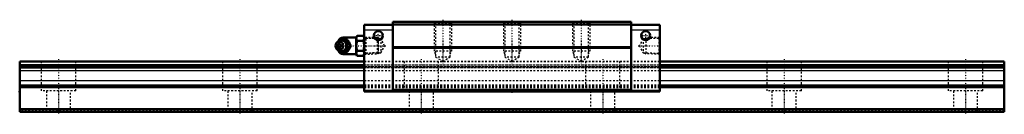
# Model space of a CAD drawing. Header units: millimetres. Extents: x -22 to 548, y -1 to 53.
import ezdxf

# ---------------------------------------------------------------- set-up
doc = ezdxf.new("R2010")
doc.units = ezdxf.units.MM
doc.linetypes.add('Center', pattern=[1.5, 0.45, -0.5, 0.05, -0.5])
doc.linetypes.add('Dashed', pattern=[2, 1, -1])
for name, color, linetype, lineweight in [('2d ConnectionPoints', 7, 'Continuous', 50), ('AM_0', 7, 'Continuous', 50), ('AM_4', 3, 'Continuous', 25), ('AM_5', 3, 'Continuous', 25), ('AM_7', 7, 'Center', 25), ('AM_9', 6, 'Dashed', 25)]:
    doc.layers.add(name, color=color, linetype=linetype, lineweight=lineweight)

# ---------------------------------------------------------------- blocks, each defined once
blk = doc.blocks.new('1_B_PT1_8_grease_nipple_joint1_SVR_0_in_y0dmqq7ycoszucz0shrfo29ow________0')
at = {"layer": 'AM_0'}
for p, q in [((161.1, 40.06), (160.74, 39.54)), ((162.88, 41.32), (163.09, 41.6)), ((163.09, 41.6), (167.23, 41.6)), ((172.3, 42.9), (164.8, 42.9)), ((172.82, 43.87), (172.3, 42.98)), ((172.3, 42.98), (172.3, 33.22)), ((172.82, 43.87), (176.48, 43.87)), ((172.82, 40.99), (176.48, 40.99)), ((177, 42.98), (176.48, 43.87)), ((160.74, 36.66), (161.1, 36.14)), ((163.09, 34.6), (162.87, 34.88)), ((163.09, 34.6), (167.23, 34.6)), ((168.71, 38.1), (169.11, 38.1)), ((172.82, 35.21), (176.48, 35.21)), ((164.8, 33.3), (172.3, 33.3)), ((172.3, 33.22), (172.82, 32.33)), ((172.82, 32.33), (176.48, 32.33)), ((176.48, 32.33), (177, 33.22))]:
    blk.add_line(p, q, dxfattribs=at)
for points in [[(166.83, 41.6), (167.02, 41.05), (167.24, 40.47), (167.42, 40.06), (167.65, 39.64), (167.96, 39.14), (168.3, 38.65), (168.71, 38.1)], [(169.11, 38.1), (168.98, 38.46), (168.85, 38.83), (168.68, 39.23), (168.49, 39.63), (168.18, 40.19), (167.83, 40.76), (167.53, 41.19), (167.23, 41.6)], [(172.82, 43.87), (172.62, 43.5), (172.48, 43.12), (172.39, 42.72), (172.37, 42.33), (172.41, 41.99), (172.5, 41.66), (172.64, 41.32), (172.82, 40.99)], [(172.82, 40.99), (172.63, 40.27), (172.49, 39.55), (172.4, 38.8), (172.37, 38.05), (172.4, 37.34), (172.49, 36.63), (172.63, 35.92), (172.82, 35.21)], [(176.48, 40.99), (176.68, 41.36), (176.82, 41.74), (176.91, 42.14), (176.93, 42.53), (176.89, 42.87), (176.8, 43.2), (176.66, 43.54), (176.48, 43.87)], [(176.48, 35.21), (176.67, 35.93), (176.81, 36.65), (176.9, 37.4), (176.93, 38.15), (176.9, 38.86), (176.81, 39.57), (176.67, 40.28), (176.48, 40.99)], [(168.71, 38.1), (168.3, 37.55), (167.9, 36.97), (167.65, 36.56), (167.42, 36.14), (167.2, 35.64), (167.02, 35.15), (166.83, 34.6)], [(167.23, 34.6), (167.5, 34.96), (167.75, 35.33), (168.01, 35.73), (168.25, 36.13), (168.55, 36.69), (168.8, 37.26), (168.96, 37.69), (169.11, 38.1)], [(172.82, 35.21), (172.62, 34.84), (172.48, 34.46), (172.39, 34.06), (172.37, 33.67), (172.41, 33.33), (172.5, 33), (172.64, 32.66), (172.82, 32.33)], [(176.48, 32.33), (176.68, 32.7), (176.82, 33.08), (176.91, 33.48), (176.93, 33.87), (176.89, 34.21), (176.8, 34.54), (176.66, 34.88), (176.48, 35.21)]]:
    blk.add_lwpolyline(points, dxfattribs=at)
for centre, radius, start, end in [((164.8, 39.9), 3, 90, 159.9436), ((163.56, 38.1), 3.3, 270, 90), ((164.8, 36.3), 3, 200.0564, 270)]:
    blk.add_arc(centre, radius, start, end, dxfattribs=at)
for major_axis in [(0, 2.42), (0, -1.01)]:
    blk.add_ellipse((162.55, 38.1), major_axis=major_axis, ratio=0.927184, dxfattribs=at)
blk.add_ellipse((163.56, 38.1), major_axis=(0, 3.3), ratio=0.927184, start_param=2.207257, end_param=7.217521, dxfattribs=at)
at = {"layer": 'AM_4'}
for p, q in [((164.8, 42.9), (164.8, 41.61)), ((164.8, 34.59), (164.8, 33.3))]:
    blk.add_line(p, q, dxfattribs=at)
blk.add_ellipse((164.38, 38.1), major_axis=(0, 2.94), ratio=0.927184, start_param=3.533104, end_param=5.891674, dxfattribs=at)
at = {"layer": 'AM_5', "linetype": 'Dashed'}
for p, q in [((177, 42.96), (177.98, 42.36)), ((184.98, 42.18), (177.98, 42.36)), ((178, 33.24), (178, 42.96)), ((177, 33.24), (177.98, 33.84)), ((184.98, 34.02), (177.98, 33.84))]:
    blk.add_line(p, q, dxfattribs=at)
at = {"layer": 'AM_9'}
for p, q in [((161.8, 39.9), (161.8, 36.3)), ((164.8, 41.61), (164.8, 34.59)), ((184.42, 42.77), (177, 42.96)), ((185, 42.16), (184.42, 42.77)), ((184.42, 42.77), (184.42, 33.43)), ((185, 42.16), (185, 34.04)), ((161.21, 38.1), (161.61, 38.1)), ((166.84, 38.14), (166.84, 38.1)), ((166.84, 38.1), (166.84, 37.97)), ((177, 33.24), (184.42, 33.43)), ((184.42, 33.43), (185, 34.04))]:
    blk.add_line(p, q, dxfattribs=at)
for points in [[(163.48, 41.6), (163.36, 41.24), (163.22, 40.87), (163.06, 40.47), (162.86, 40.07), (162.56, 39.51), (162.21, 38.94), (161.91, 38.51), (161.61, 38.1)], [(161.68, 38.48), (161.72, 38.71), (161.8, 39.02), (161.91, 39.32), (162.05, 39.6), (162.22, 39.87), (162.41, 40.11), (162.63, 40.33), (162.87, 40.52), (163.12, 40.67), (163.39, 40.8), (163.68, 40.89), (163.97, 40.94), (164.26, 40.96), (164.56, 40.94), (164.85, 40.88), (165.14, 40.79), (165.41, 40.66), (165.67, 40.49), (165.89, 40.31)], [(161.83, 39.69), (162.03, 40.06), (162.34, 40.56), (162.68, 41.05), (162.88, 41.32)], [(164.3, 34.94), (164.18, 34.92), (163.86, 34.91), (163.54, 34.96), (163.24, 35.06), (162.96, 35.22), (162.72, 35.42), (162.51, 35.66), (162.33, 35.95), (162.19, 36.26), (162.02, 36.83), (161.94, 37.42), (161.91, 38.33), (162, 39.24), (162.1, 39.67), (162.25, 40.09), (162.47, 40.48), (162.75, 40.81), (163.05, 41.03), (163.38, 41.19), (163.67, 41.27), (163.98, 41.29), (164.3, 41.26)], [(164.3, 41.26), (164.45, 41.22), (164.58, 41.18), (164.69, 41.13), (164.8, 41.08)], [(164.8, 35.12), (165.41, 35.46), (165.94, 35.82), (166.39, 36.19), (166.76, 36.58), (167.05, 36.99), (167.24, 37.4), (167.35, 37.81), (167.37, 38.23), (167.29, 38.65), (167.13, 39.06), (166.88, 39.47), (166.54, 39.87), (166.11, 40.25), (165.61, 40.61), (165.03, 40.96), (164.8, 41.08)], [(161.21, 38.1), (161.4, 38.65), (161.49, 38.9)], [(161.57, 37.09), (161.4, 37.55), (161.21, 38.1)], [(161.61, 38.1), (161.87, 37.74), (162.13, 37.37), (162.39, 36.97), (162.63, 36.57), (162.93, 36.01), (163.18, 35.44), (163.34, 35.01), (163.48, 34.6)], [(166.12, 36.12), (165.97, 35.96), (165.74, 35.76), (165.49, 35.59), (165.22, 35.45), (164.94, 35.35), (164.65, 35.28), (164.36, 35.24), (164.06, 35.25), (163.77, 35.29), (163.48, 35.37), (163.2, 35.49), (162.94, 35.64), (162.69, 35.82), (162.47, 36.03), (162.26, 36.27), (162.09, 36.53), (161.94, 36.81), (161.82, 37.11), (161.73, 37.42), (161.68, 37.74), (161.68, 37.77)], [(162.87, 34.88), (162.68, 35.15), (162.28, 35.73), (162.03, 36.14), (161.8, 36.56), (161.78, 36.61)], [(164.8, 35.12), (164.68, 35.06), (164.56, 35.01), (164.43, 34.97), (164.3, 34.94)]]:
    blk.add_lwpolyline(points, dxfattribs=at)
for centre, start, end in [((164.8, 39.9), 159.9436, 180), ((164.8, 36.3), 180, 200.0564)]:
    blk.add_arc(centre, 3, start, end, dxfattribs=at)
for centre, major_axis, start_param, end_param in [((163.56, 38.1), (0, 3.3), 0.934336, 2.207257), ((165.58, 38.1), (0, -3.44), 3.553259, 5.871519), ((164.38, 38.1), (0, 2.94), 5.891674, 6.974556), ((165.58, 38.1), (0, 3.44), 2.729926, 6.694852), ((164.38, 38.1), (0, 2.94), 2.386065, 3.533104)]:
    blk.add_ellipse(centre, major_axis=major_axis, ratio=0.927184, start_param=start_param, end_param=end_param, dxfattribs=at)
blk.add_ellipse((164.12, 38.1), major_axis=(0, -2.94), ratio=0.927184, dxfattribs=at)
blk = doc.blocks.new('2_SVR_45LR1SSB_PT1_81_Slide_0_in_y0dmqq7ycoszucz0shrfo29ow________0')
at = {"layer": 'AM_0'}
for p, q in [((193.6, 52), (193.6, 11.6)), ((331.4, 52), (193.6, 52)), ((331.4, 52), (331.4, 11.6)), ((193.6, 50.2), (177, 50.2)), ((177, 50.2), (177, 11.6)), ((331.4, 50.4), (193.6, 50.4)), ((348, 50.2), (331.4, 50.2)), ((348, 50.2), (348, 11.6)), ((331.4, 37.3), (193.6, 37.3)), ((331.4, 37.01), (193.6, 37.01)), ((193.6, 12.1), (177, 12.1)), ((348, 11.6), (177, 11.6)), ((331.4, 12.69), (193.6, 12.69)), ((348, 12.1), (331.4, 12.1))]:
    blk.add_line(p, q, dxfattribs=at)
for centre in [(185.1, 44), (339.9, 44)]:
    blk.add_circle(centre, 2.6, dxfattribs=at)
at = {"layer": 'AM_4'}
for p, q in [((193.6, 47.2), (177, 47.2)), ((348, 47.2), (331.4, 47.2))]:
    blk.add_line(p, q, dxfattribs=at)
at = {"layer": 'AM_5', "linetype": 'Dashed'}
for p, q in [((217.5, 52), (217.5, 35)), ((227.5, 52), (227.5, 35)), ((257.5, 52), (257.5, 35)), ((267.5, 52), (267.5, 35)), ((297.5, 52), (297.5, 35)), ((307.5, 52), (307.5, 35)), ((185.78, 42.16), (185, 42.76)), ((185, 42.76), (185, 33.44)), ((339.22, 42.16), (340, 42.76)), ((348, 42.96), (340, 42.76)), ((340, 42.76), (340, 33.44)), ((227.5, 35), (217.5, 35)), ((218.31, 33.3), (217.5, 35)), ((226.69, 33.3), (227.5, 35)), ((267.5, 35), (257.5, 35)), ((258.31, 33.3), (257.5, 35)), ((266.69, 33.3), (267.5, 35)), ((307.5, 35), (297.5, 35)), ((298.31, 33.3), (297.5, 35)), ((306.69, 33.3), (307.5, 35)), ((185.78, 34.04), (185, 33.44)), ((339.22, 34.04), (340, 33.44)), ((348, 33.24), (340, 33.44))]:
    blk.add_line(p, q, dxfattribs=at)
at = {"layer": 'AM_7'}
for p, q in [((222.5, 53.14), (222.5, 28.04)), ((262.5, 53.14), (262.5, 28.04)), ((302.5, 53.14), (302.5, 28.04)), ((185.1, 41.27), (185.1, 46.73)), ((339.9, 41.27), (339.9, 46.73)), ((182.37, 44), (187.83, 44)), ((337.17, 44), (342.63, 44)), ((161.04, 38.1), (189.37, 38.1)), ((335.63, 38.1), (348.59, 38.1))]:
    blk.add_line(p, q, dxfattribs=at)
at = {"layer": 'AM_9'}
for p, q in [((331.4, 51.7), (193.6, 51.7)), ((217.5, 52), (218.31, 51.19)), ((226.69, 51.19), (227.5, 52)), ((257.5, 52), (258.31, 51.19)), ((266.69, 51.19), (267.5, 52)), ((297.5, 52), (298.31, 51.19)), ((306.69, 51.19), (307.5, 52)), ((218.31, 51.19), (218.31, 31.6)), ((226.69, 51.19), (218.31, 51.19)), ((226.69, 31.6), (226.69, 51.19)), ((258.31, 51.19), (258.31, 31.6)), ((266.69, 51.19), (258.31, 51.19)), ((266.69, 31.6), (266.69, 51.19)), ((298.31, 51.19), (298.31, 31.6)), ((306.69, 51.19), (298.31, 51.19)), ((306.69, 31.6), (306.69, 51.19)), ((177.57, 42.37), (177, 42.96)), ((186.58, 42.14), (177.57, 42.37)), ((177.57, 42.37), (177.57, 33.83)), ((188.78, 38.1), (186.58, 42.14)), ((186.58, 42.14), (186.58, 34.06)), ((338.42, 42.14), (336.22, 38.1)), ((347.43, 42.37), (338.42, 42.14)), ((338.42, 42.14), (338.42, 34.06)), ((348, 42.96), (347.43, 42.37)), ((347.43, 42.37), (347.43, 33.83)), ((186.58, 34.06), (188.78, 38.1)), ((336.22, 38.1), (338.42, 34.06)), ((177, 33.24), (177.57, 33.83)), ((348, 29), (177, 29)), ((348, 28.91), (177, 28.91)), ((177.57, 33.83), (186.58, 34.06)), ((218.31, 31.6), (222.5, 29.18)), ((226.69, 31.6), (218.31, 31.6)), ((222.5, 29.18), (226.69, 31.6)), ((258.31, 31.6), (262.5, 29.18)), ((266.69, 31.6), (258.31, 31.6)), ((262.5, 29.18), (266.69, 31.6)), ((298.31, 31.6), (302.5, 29.18)), ((306.69, 31.6), (298.31, 31.6)), ((302.5, 29.18), (306.69, 31.6)), ((338.42, 34.06), (347.43, 33.83)), ((347.43, 33.83), (348, 33.24)), ((348, 27), (177, 27)), ((348, 26.97), (177, 26.97)), ((348, 26.97), (177, 26.97)), ((177, 26.1), (348, 26.1)), ((348, 25.53), (177, 25.53)), ((348, 25.5), (177, 25.5)), ((348, 25.46), (177, 25.46)), ((348, 23.69), (177, 23.69)), ((348, 23.59), (177, 23.59)), ((348, 17.85), (177, 17.85)), ((348, 17.78), (177, 17.78)), ((348, 15.4), (177, 15.4)), ((348, 14.97), (177, 14.97)), ((348, 14.23), (177, 14.23)), ((348, 13.8), (177, 13.8))]:
    blk.add_line(p, q, dxfattribs=at)
blk = doc.blocks.new('3_SVR_45LR57022_5_R_Track_0_in_y0dmqq7ycoszucz0shrfo29ow________0')
at = {"layer": 'AM_0'}
for p, q in [((177, 29), (-22.5, 29)), ((-22.5, 29), (-22.5, 0)), ((547.5, 29), (348, 29)), ((547.5, 29), (547.5, 0)), ((177, 27), (-22.5, 27)), ((177, 25.5), (-22.5, 25.5)), ((547.5, 27), (348, 27)), ((547.5, 25.5), (348, 25.5)), ((547.5, 1.5), (-22.5, 1.5)), ((547.5, 0), (-22.5, 0))]:
    blk.add_line(p, q, dxfattribs=at)
at = {"layer": 'AM_4'}
for p, q in [((177, 28.91), (-22.5, 28.91)), ((547.5, 28.91), (348, 28.91)), ((177, 23.69), (-22.5, 23.69)), ((177, 23.59), (-22.5, 23.59)), ((547.5, 23.69), (348, 23.69)), ((547.5, 23.59), (348, 23.59)), ((177, 17.85), (-22.5, 17.85)), ((177, 17.78), (-22.5, 17.78)), ((547.5, 17.85), (348, 17.85)), ((547.5, 17.78), (348, 17.78)), ((177, 15.4), (-22.5, 15.4)), ((177, 14.97), (-22.5, 14.97)), ((177, 14.23), (-22.5, 14.23)), ((177, 13.8), (-22.5, 13.8)), ((547.5, 15.4), (348, 15.4)), ((547.5, 14.97), (348, 14.97)), ((547.5, 14.23), (348, 14.23)), ((547.5, 13.8), (348, 13.8))]:
    blk.add_line(p, q, dxfattribs=at)
at = {"layer": 'AM_7'}
for p, q in [((0, 30.45), (0, -1.45)), ((105, 30.45), (105, -1.45)), ((210, 30.45), (210, -1.45)), ((315, 30.45), (315, -1.45)), ((420, 30.45), (420, -1.45)), ((525, 30.45), (525, -1.45))]:
    blk.add_line(p, q, dxfattribs=at)
at = {"layer": 'AM_9'}
for p, q in [((-10, 29), (-10, 12)), ((10, 12), (10, 29)), ((95, 29), (95, 12)), ((115, 12), (115, 29)), ((348, 29), (177, 29)), ((348, 28.91), (177, 28.91)), ((200, 29), (200, 12)), ((220, 12), (220, 29)), ((305, 29), (305, 12)), ((325, 12), (325, 29)), ((410, 29), (410, 12)), ((430, 12), (430, 29)), ((515, 29), (515, 12)), ((535, 12), (535, 29)), ((547.5, 26.97), (-22.5, 26.97)), ((547.5, 26.97), (-22.5, 26.97)), ((-22.5, 26.1), (547.5, 26.1)), ((547.5, 25.53), (-22.5, 25.53)), ((547.5, 25.46), (-22.5, 25.46)), ((348, 27), (177, 27)), ((348, 25.5), (177, 25.5)), ((348, 23.69), (177, 23.69)), ((348, 23.59), (177, 23.59)), ((348, 17.85), (177, 17.85)), ((348, 17.78), (177, 17.78)), ((10, 12), (-10, 12)), ((-7, 12), (-7, 0)), ((7, 0), (7, 12)), ((115, 12), (95, 12)), ((98, 12), (98, 0)), ((112, 0), (112, 12)), ((348, 15.4), (177, 15.4)), ((348, 14.97), (177, 14.97)), ((348, 14.23), (177, 14.23)), ((348, 13.8), (177, 13.8)), ((220, 12), (200, 12)), ((203, 12), (203, 0)), ((217, 0), (217, 12)), ((325, 12), (305, 12)), ((308, 12), (308, 0)), ((322, 0), (322, 12)), ((430, 12), (410, 12)), ((413, 12), (413, 0)), ((427, 0), (427, 12)), ((535, 12), (515, 12)), ((518, 12), (518, 0)), ((532, 0), (532, 12)), ((547.5, 0.5), (-22.5, 0.5))]:
    blk.add_line(p, q, dxfattribs=at)

msp = doc.modelspace()

# ---------------------------------------------------------------- linework, layer by layer
at = {"layer": '2d ConnectionPoints'}
for p in [(177, 38.1), (348, 38.1), (-22.5, 11.6), (262.5, 11.6), (0, 0), (0, 0)]:
    msp.add_point(p, dxfattribs=at)

# ---------------------------------------------------------------- block references
for name in ['2_SVR_45LR1SSB_PT1_81_Slide_0_in_y0dmqq7ycoszucz0shrfo29ow________0', '1_B_PT1_8_grease_nipple_joint1_SVR_0_in_y0dmqq7ycoszucz0shrfo29ow________0', '3_SVR_45LR57022_5_R_Track_0_in_y0dmqq7ycoszucz0shrfo29ow________0']:
    msp.add_blockref(name, (0, 0))

doc.saveas('drawing.dxf')
